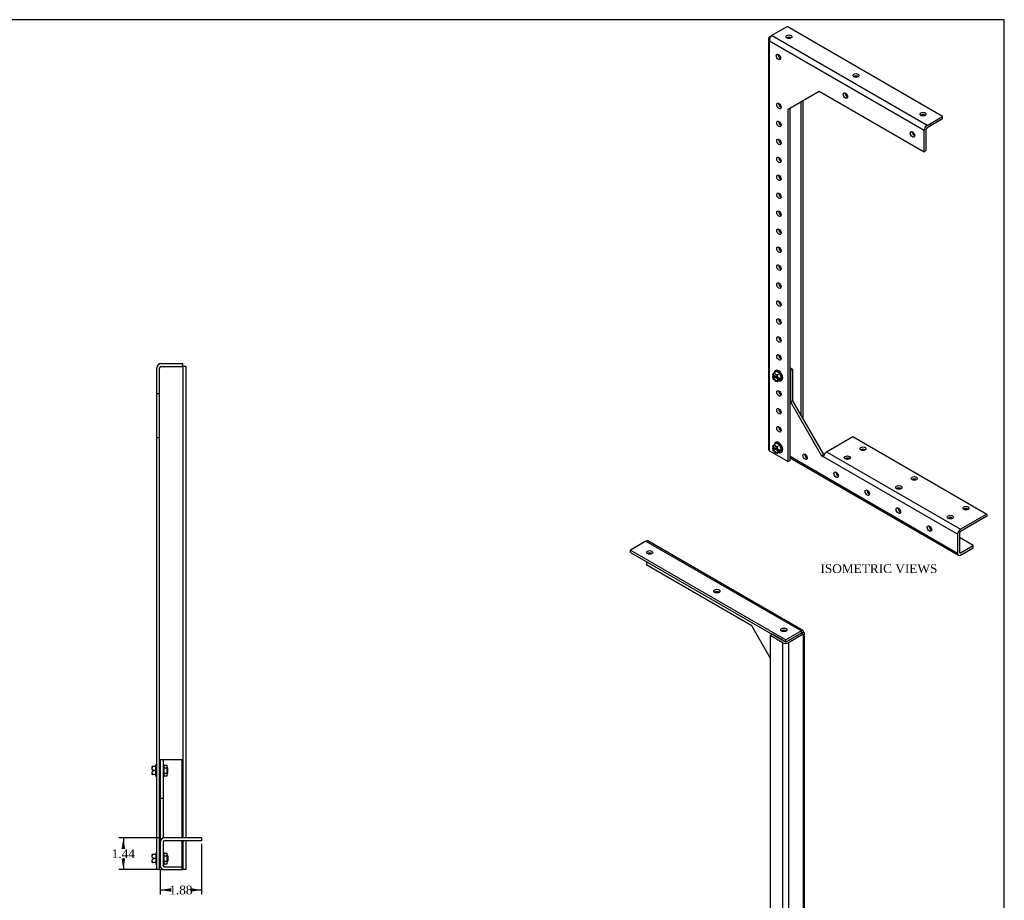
# Model space of a CAD drawing. Header units: inches. Extents: x 0.2 to 89.8, y -0.5 to 59.8.
# Tile 4 of 4: x 45 to 89.8, y 19.7 to 59.8. Entities that reach past the tile are written whole.
import ezdxf
from ezdxf.enums import TextEntityAlignment as Align

# ---------------------------------------------------------------- set-up
doc = ezdxf.new("R2010")
doc.units = ezdxf.units.IN
doc.header["$MEASUREMENT"] = 0
for name, color, linetype in [('COM55554-4', 7, 'Continuous'), ('COM55555-4', 7, 'Continuous'), ('Default', 7, 'Continuous'), ('NTS16535', 7, 'Continuous'), ('SCC17994', 7, 'Continuous')]:
    doc.layers.add(name, color=color, linetype=linetype)
doc.styles.add('SEACAD_Times_New_Roman', font='times.ttf')
doc.dimstyles.new('HAMMOND_(STH_-_66x44)', dxfattribs={"dimtxt": 0.4, "dimasz": 0.5, "dimexe": 0.2, "dimexo": 0.2, "dimgap": 0.1, "dimtad": 0, "dimtih": 1, "dimtoh": 1, "dimzin": 0, "dimdsep": 46, "dimtxsty": 'SEACAD_Times_New_Roman', "dimblk1": '_SE_FILLED', "dimblk2": '_SE_FILLED', "dimsah": 1, "dimcen": 0.2, "dimadec": 0, "dimazin": 0, "dimtfac": 0.8, "dimtofl": 0, "dimtmove": 1, "dimatfit": 3, "dimfxl": 1, "dimtolj": 1, "dimtzin": 0, "dimarcsym": 0})

# ---------------------------------------------------------------- blocks, each defined once
blk = doc.blocks.new('SE4')
at = {"layer": 'COM55554-4', "color": 7, "linetype": 'Continuous'}
for p, q in [((51.424, 26.146), (51.424, 24.396)), ((51.424, 26.146), (51.549, 26.146)), ((51.549, 26.146), (51.549, 24.396)), ((51.549, 26.146), (51.609, 26.146)), ((51.609, 26.146), (52.424, 26.146)), ((52.424, 22.581), (52.424, 26.146)), ((51.424, 24.396), (51.424, 22.396)), ((51.424, 24.396), (51.549, 24.396)), ((51.549, 24.396), (51.549, 22.571)), ((51.424, 22.396), (51.424, 21.331)), ((51.549, 22.396), (51.549, 21.331)), ((53.299, 22.581), (51.609, 22.581)), ((53.299, 22.456), (51.609, 22.456)), ((52.424, 21.271), (52.424, 22.456)), ((53.299, 22.581), (53.299, 22.456)), ((51.609, 21.271), (52.424, 21.271)), ((51.609, 21.271), (52.424, 21.271)), ((51.609, 21.146), (52.424, 21.146)), ((52.424, 21.146), (52.424, 21.271))]:
    blk.add_line(p, q, dxfattribs=at)
for centre, radius, start, end in [((51.609, 22.396), 0.185, 90, 180), ((51.609, 22.396), 0.06, 90, 180), ((51.609, 21.331), 0.185, 180, 270), ((51.609, 21.331), 0.06, 180, 270)]:
    blk.add_arc(centre, radius, start, end, dxfattribs=at)
blk.add_open_spline([(51.609, 21.271), (51.601, 21.276), (51.593, 21.281), (51.579, 21.291), (51.572, 21.296), (51.561, 21.306), (51.557, 21.311), (51.551, 21.321), (51.549, 21.326), (51.549, 21.331)], degree=3, knots=[0, 0, 0, 0, 0.25, 0.25, 0.5, 0.5, 0.75, 0.75, 1, 1, 1, 1], dxfattribs=at)
blk.add_open_spline([(51.609, 21.271), (51.602, 21.272), (51.594, 21.274), (51.586, 21.276)], degree=3, dxfattribs=at)
at = {"layer": 'COM55555-4', "color": 7, "linetype": 'Continuous'}
for p, q in [((51.268, 42.771), (51.268, 43.961)), ((51.393, 42.771), (51.393, 43.961)), ((51.453, 44.146), (52.455, 44.146)), ((51.453, 44.021), (52.455, 44.021)), ((51.453, 44.021), (52.395, 44.021)), ((52.455, 44.021), (52.395, 44.021)), ((52.455, 44.021), (52.455, 44.146)), ((52.455, 44.021), (52.455, 22.581)), ((52.58, 44.021), (52.455, 44.021)), ((52.58, 44.021), (52.58, 22.581)), ((51.268, 40.771), (51.268, 42.771)), ((51.393, 42.771), (51.268, 42.771)), ((51.393, 40.771), (51.393, 42.771)), ((51.268, 21.146), (51.268, 40.771)), ((51.393, 40.771), (51.268, 40.771)), ((51.393, 21.146), (51.393, 40.771)), ((52.455, 22.456), (52.455, 21.146)), ((52.58, 22.456), (52.58, 21.146)), ((51.393, 21.146), (51.268, 21.146)), ((51.393, 21.146), (51.453, 21.146)), ((51.453, 21.146), (51.609, 21.146)), ((52.424, 21.146), (52.455, 21.146)), ((52.58, 21.146), (52.455, 21.146))]:
    blk.add_line(p, q, dxfattribs=at)
for radius in [0.185, 0.06]:
    blk.add_arc((51.453, 43.961), radius, 90, 180, dxfattribs=at)
blk.add_open_spline([(51.453, 44.021), (51.445, 44.016), (51.437, 44.011), (51.423, 44.001), (51.416, 43.996), (51.405, 43.986), (51.4, 43.981), (51.394, 43.971), (51.393, 43.966), (51.393, 43.961)], degree=3, knots=[0, 0, 0, 0, 0.25, 0.25, 0.5, 0.5, 0.75, 0.75, 1, 1, 1, 1], dxfattribs=at)
blk.add_open_spline([(51.453, 44.021), (51.445, 44.019), (51.438, 44.018), (51.43, 44.016)], degree=3, dxfattribs=at)
at = {"layer": 'NTS16535', "color": 7, "linetype": 'Continuous'}
for p, q in [((51.549, 25.926), (51.579, 25.926)), ((51.549, 25.786), (51.579, 25.786)), ((51.579, 25.926), (51.579, 25.786)), ((51.579, 25.892), (51.734, 25.892)), ((51.579, 25.786), (51.579, 25.505)), ((51.579, 25.769), (51.734, 25.769)), ((51.734, 25.769), (51.734, 25.892)), ((51.734, 25.523), (51.734, 25.769)), ((51.549, 25.505), (51.579, 25.505)), ((51.549, 25.365), (51.579, 25.365)), ((51.579, 25.523), (51.734, 25.523)), ((51.579, 25.505), (51.579, 25.365)), ((51.579, 25.4), (51.734, 25.4)), ((51.734, 25.4), (51.734, 25.523)), ((51.549, 21.926), (51.579, 21.926)), ((51.549, 21.786), (51.579, 21.786)), ((51.549, 21.505), (51.579, 21.505)), ((51.579, 21.926), (51.579, 21.786)), ((51.579, 21.892), (51.734, 21.892)), ((51.579, 21.786), (51.579, 21.505)), ((51.579, 21.769), (51.734, 21.769)), ((51.579, 21.523), (51.734, 21.523)), ((51.579, 21.505), (51.579, 21.365)), ((51.734, 21.769), (51.734, 21.892)), ((51.734, 21.523), (51.734, 21.769)), ((51.734, 21.4), (51.734, 21.523)), ((51.549, 21.365), (51.579, 21.365)), ((51.579, 21.4), (51.734, 21.4))]:
    blk.add_line(p, q, dxfattribs=at)
at = {"layer": 'SCC17994', "color": 7, "linetype": 'Continuous'}
for p, q in [((51.047, 25.772), (51.047, 25.832)), ((51.047, 25.832), (51.072, 25.832)), ((51.047, 25.706), (51.047, 25.772)), ((51.047, 25.686), (51.047, 25.706)), ((51.047, 25.585), (51.047, 25.606)), ((51.048, 25.606), (51.047, 25.606)), ((51.047, 25.52), (51.047, 25.585)), ((51.048, 25.686), (51.097, 25.686)), ((51.097, 25.606), (51.048, 25.606)), ((51.224, 25.832), (51.072, 25.832)), ((51.097, 25.686), (51.122, 25.646)), ((51.122, 25.646), (51.097, 25.606)), ((51.224, 25.646), (51.122, 25.646)), ((51.224, 25.386), (51.224, 25.906)), ((51.268, 25.906), (51.224, 25.906)), ((51.424, 25.769), (51.393, 25.769)), ((51.768, 25.769), (51.734, 25.769)), ((51.768, 25.523), (51.768, 25.769)), ((51.047, 25.46), (51.047, 25.52)), ((51.072, 25.46), (51.047, 25.46)), ((51.224, 25.46), (51.072, 25.46)), ((51.224, 25.386), (51.268, 25.386)), ((51.393, 25.523), (51.424, 25.523)), ((51.734, 25.523), (51.768, 25.523)), ((51.047, 21.772), (51.047, 21.832)), ((51.047, 21.832), (51.072, 21.832)), ((51.047, 21.706), (51.047, 21.772)), ((51.047, 21.686), (51.047, 21.706)), ((51.047, 21.585), (51.047, 21.606)), ((51.048, 21.606), (51.047, 21.606)), ((51.047, 21.52), (51.047, 21.585)), ((51.047, 21.46), (51.047, 21.52)), ((51.048, 21.686), (51.097, 21.686)), ((51.097, 21.606), (51.048, 21.606)), ((51.224, 21.832), (51.072, 21.832)), ((51.097, 21.686), (51.122, 21.646)), ((51.122, 21.646), (51.097, 21.606)), ((51.224, 21.646), (51.122, 21.646)), ((51.224, 21.906), (51.224, 21.386)), ((51.268, 21.906), (51.224, 21.906)), ((51.424, 21.769), (51.393, 21.769)), ((51.393, 21.523), (51.424, 21.523)), ((51.768, 21.769), (51.734, 21.769)), ((51.734, 21.523), (51.768, 21.523)), ((51.768, 21.769), (51.768, 21.523)), ((51.072, 21.46), (51.047, 21.46)), ((51.224, 21.46), (51.072, 21.46)), ((51.224, 21.386), (51.268, 21.386))]:
    blk.add_line(p, q, dxfattribs=at)
for centre, start, end in [((51.272, 25.704), 179.4847, 184.6736), ((51.272, 25.587), 175.3299, 180.5119), ((51.272, 21.704), 179.4847, 184.6736), ((51.272, 21.587), 175.3299, 180.5119)]:
    blk.add_arc(centre, 0.225, start, end, dxfattribs=at)
for points, knots in [([(51.072, 25.832), (51.069, 25.832), (51.066, 25.831), (51.061, 25.827), (51.058, 25.825), (51.053, 25.817), (51.052, 25.812), (51.048, 25.795), (51.047, 25.783), (51.047, 25.772)], [0, 0, 0, 0, 0.125, 0.125, 0.25, 0.25, 0.5, 0.5, 1, 1, 1, 1]), ([(51.047, 25.52), (51.047, 25.514), (51.047, 25.508), (51.048, 25.497), (51.049, 25.491), (51.052, 25.48), (51.054, 25.474), (51.059, 25.467), (51.061, 25.464), (51.066, 25.461), (51.069, 25.46), (51.072, 25.46)], [0, 0, 0, 0, 0.25, 0.25, 0.5, 0.5, 0.75, 0.75, 0.875, 0.875, 1, 1, 1, 1]), ([(51.072, 21.832), (51.069, 21.832), (51.066, 21.831), (51.061, 21.827), (51.058, 21.825), (51.053, 21.817), (51.052, 21.812), (51.048, 21.795), (51.047, 21.783), (51.047, 21.772)], [0, 0, 0, 0, 0.125, 0.125, 0.25, 0.25, 0.5, 0.5, 1, 1, 1, 1]), ([(51.047, 21.52), (51.047, 21.514), (51.047, 21.508), (51.048, 21.497), (51.049, 21.491), (51.052, 21.48), (51.054, 21.474), (51.059, 21.467), (51.061, 21.464), (51.066, 21.461), (51.069, 21.46), (51.072, 21.46)], [0, 0, 0, 0, 0.25, 0.25, 0.5, 0.5, 0.75, 0.75, 0.875, 0.875, 1, 1, 1, 1])]:
    blk.add_open_spline(points, degree=3, knots=knots, dxfattribs=at)
blk = doc.blocks.new('SE5')
at = {"layer": 'COM55554-4', "color": 7, "linetype": 'Continuous'}
for p, q in [((79.571, 44.457), (79.622, 44.486)), ((80.072, 43.955), (80.183, 43.891)), ((80.072, 43.853), (80.094, 43.84)), ((80.094, 43.84), (80.183, 43.891)), ((80.094, 43.84), (80.094, 42.411)), ((80.183, 43.891), (80.183, 42.462)), ((80.094, 42.411), (80.183, 42.462)), ((80.094, 42.411), (81.508, 39.961)), ((80.183, 42.462), (81.597, 40.012)), ((81.728, 40.137), (82.923, 40.827)), ((82.923, 40.827), (89.021, 37.306)), ((87.696, 35.52), (80.072, 39.921)), ((81.508, 39.961), (81.597, 40.012)), ((81.508, 39.961), (81.597, 39.91)), ((81.597, 40.012), (81.616, 40.001)), ((87.696, 36.389), (81.597, 39.91)), ((81.728, 40.137), (87.826, 36.616)), ((80.072, 39.859), (87.734, 35.435)), ((89.021, 37.306), (87.826, 36.616)), ((89.021, 37.204), (87.826, 36.514)), ((89.021, 37.306), (89.021, 37.204)), ((87.696, 36.389), (87.696, 35.52)), ((87.784, 36.44), (87.784, 35.571)), ((88.403, 35.879), (87.784, 36.236)), ((87.826, 35.546), (88.403, 35.879)), ((88.403, 35.777), (88.403, 35.879)), ((87.826, 35.546), (87.784, 35.571)), ((87.826, 35.444), (88.403, 35.777))]:
    blk.add_line(p, q, dxfattribs=at)
for centre, major_axis in [((83.386, 40.278), (-0.141, 0)), ((80.755, 39.91), (-0.07, 0.122)), ((82.679, 39.87), (-0.141, 0)), ((82.169, 39.094), (-0.07, 0.122)), ((85.728, 38.926), (-0.141, 0)), ((85.021, 38.517), (-0.141, 0)), ((83.584, 38.277), (-0.07, 0.122)), ((88.07, 37.573), (-0.14, 0)), ((84.998, 37.461), (-0.07, 0.122)), ((87.363, 37.165), (-0.14, 0)), ((86.412, 36.644), (-0.07, 0.122))]:
    blk.add_ellipse(centre, major_axis=major_axis, ratio=0.57735, dxfattribs=at)
for centre, major_axis, start_param, end_param in [((80.844, 39.961), (0.07, -0.122), 3.821986, 5.602792), ((81.728, 39.986), (-0.092, -0.16), 3.926991, 5.497787), ((83.386, 40.176), (0.141, 0), 0.680393, 2.4612), ((82.679, 39.768), (0.141, 0), 0.680393, 2.4612), ((82.258, 39.145), (0.07, -0.122), 3.821986, 5.602792), ((85.728, 38.823), (0.141, 0), 0.680393, 2.4612), ((83.672, 38.328), (0.07, -0.122), 3.821986, 5.602792), ((85.021, 38.415), (0.141, 0), 0.680393, 2.4612), ((85.086, 37.512), (0.07, -0.122), 3.821986, 5.602792), ((88.07, 37.471), (0.14, 0), 0.680393, 2.4612), ((86.501, 36.695), (0.07, -0.122), 3.821986, 5.602792), ((87.363, 37.063), (0.14, 0), 0.680393, 2.4612), ((87.826, 36.465), (0.093, 0.16), 0.785398, 2.356194), ((87.826, 36.465), (0.03, 0.052), 0.785398, 2.356194), ((87.826, 35.595), (0.093, 0.16), 2.356194, 3.926991), ((87.826, 35.595), (0.03, 0.052), 2.356194, 3.926991)]:
    blk.add_ellipse(centre, major_axis=major_axis, ratio=0.57735, start_param=start_param, end_param=end_param, dxfattribs=at)
at = {"layer": 'COM55555-4', "color": 7, "linetype": 'Continuous'}
for p, q in [((79.231, 59.059), (79.94, 59.468)), ((87.011, 55.386), (79.94, 59.468)), ((79.088, 58.908), (79.088, 40.255)), ((79.142, 59.008), (79.231, 59.059)), ((79.178, 58.987), (79.142, 59.008)), ((86.171, 54.75), (79.142, 58.808)), ((79.142, 40.179), (79.142, 58.808)), ((86.302, 54.976), (79.231, 59.059)), ((79.982, 58.931), (79.982, 58.983)), ((79.984, 55.717), (81.398, 56.534)), ((81.398, 56.534), (86.171, 53.778)), ((80.558, 56.049), (80.558, 41.811)), ((80.647, 56.1), (80.647, 41.658)), ((79.984, 39.694), (79.984, 55.717)), ((80.072, 39.745), (80.072, 55.768)), ((86.302, 54.976), (87.011, 55.386)), ((86.302, 54.874), (87.011, 55.284)), ((87.011, 55.284), (87.011, 55.386)), ((86.171, 53.778), (86.171, 54.75)), ((86.259, 53.829), (86.259, 54.801)), ((86.259, 53.829), (86.171, 53.778)), ((79.142, 40.179), (79.984, 39.694)), ((80.072, 39.745), (79.984, 39.694))]:
    blk.add_line(p, q, dxfattribs=at)
blk.add_arc((79.44, 58.844), 0.3, 134.2375, 186.9355, dxfattribs=at)
for centre, major_axis in [((80.027, 59.008), (-0.141, 0)), ((79.542, 58.091), (-0.07, 0.122)), ((83.076, 57.248), (-0.141, 0)), ((82.591, 56.331), (-0.07, 0.122)), ((79.563, 55.858), (-0.07, 0.122)), ((86.126, 55.487), (-0.14, 0)), ((79.563, 55.042), (-0.07, 0.122)), ((85.64, 54.57), (-0.07, 0.122)), ((79.563, 54.225), (-0.07, 0.122)), ((79.563, 53.409), (-0.07, 0.122)), ((79.563, 52.592), (-0.07, 0.122)), ((79.563, 51.776), (-0.07, 0.122)), ((79.563, 50.959), (-0.07, 0.122)), ((79.563, 50.143), (-0.07, 0.122)), ((79.563, 49.326), (-0.07, 0.122)), ((79.563, 48.51), (-0.07, 0.122)), ((79.563, 47.693), (-0.07, 0.122)), ((79.563, 46.877), (-0.07, 0.122)), ((79.563, 46.06), (-0.07, 0.122)), ((79.563, 45.244), (-0.07, 0.122)), ((79.563, 44.427), (-0.07, 0.122)), ((79.563, 42.794), (-0.07, 0.122)), ((79.563, 41.978), (-0.07, 0.122)), ((79.563, 41.161), (-0.07, 0.122))]:
    blk.add_ellipse(centre, major_axis=major_axis, ratio=0.57735, dxfattribs=at)
for centre, major_axis, start_param, end_param in [((80.027, 58.906), (-0.141, 0), 3.821986, 5.602792), ((79.63, 58.142), (-0.07, 0.122), 0.680393, 2.4612), ((83.076, 57.146), (-0.14, 0), 3.821986, 5.602792), ((82.679, 56.382), (-0.07, 0.122), 0.680393, 2.4612), ((79.651, 55.909), (-0.07, 0.122), 0.680393, 2.4612), ((79.651, 55.093), (-0.07, 0.122), 0.680393, 2.4612), ((86.126, 55.385), (-0.14, 0), 3.821986, 5.602792), ((85.729, 54.621), (-0.07, 0.122), 0.680393, 2.4612), ((86.302, 54.825), (0.092, 0.16), 0.785398, 2.356194), ((86.302, 54.825), (0.03, 0.052), 0.785398, 2.356194), ((79.651, 54.276), (-0.07, 0.122), 0.680393, 2.4612), ((79.651, 53.46), (-0.07, 0.122), 0.680393, 2.4612), ((79.651, 52.643), (-0.07, 0.122), 0.680393, 2.4612), ((79.651, 51.827), (-0.07, 0.122), 0.680393, 2.4612), ((79.651, 51.01), (-0.07, 0.122), 0.680393, 2.4612), ((79.651, 50.194), (-0.07, 0.122), 0.680393, 2.4612), ((79.651, 49.377), (-0.07, 0.122), 0.680393, 2.4612), ((79.651, 48.561), (-0.07, 0.122), 0.680393, 2.4612), ((79.651, 47.744), (-0.07, 0.122), 0.680393, 2.4612), ((79.651, 46.928), (-0.07, 0.122), 0.680393, 2.4612), ((79.651, 46.111), (-0.07, 0.122), 0.680393, 2.4612), ((79.651, 45.295), (-0.07, 0.122), 0.680393, 2.4612), ((79.651, 44.478), (-0.07, 0.122), 0.680393, 2.4612), ((79.651, 42.845), (-0.07, 0.122), 0.680393, 2.4612), ((79.651, 42.029), (-0.07, 0.122), 0.680393, 2.4612), ((79.651, 41.212), (-0.07, 0.122), 0.680393, 2.4612), ((79.273, 40.255), (0.185, 0), 3.141593, 3.926991)]:
    blk.add_ellipse(centre, major_axis=major_axis, ratio=0.57735, start_param=start_param, end_param=end_param, dxfattribs=at)
blk.add_open_spline([(79.142, 59.008), (79.125, 58.994), (79.111, 58.978), (79.093, 58.944), (79.088, 58.926), (79.088, 58.89), (79.093, 58.872), (79.111, 58.838), (79.125, 58.822), (79.142, 58.808)], degree=3, knots=[0, 0, 0, 0, 0.25, 0.25, 0.5, 0.5, 0.75, 0.75, 1, 1, 1, 1], dxfattribs=at)
at = {"layer": 'SCC17994', "color": 7, "linetype": 'Continuous'}
for p, q in [((79.303, 43.589), (79.268, 43.569)), ((79.268, 43.569), (79.272, 43.566)), ((79.272, 43.631), (79.283, 43.625)), ((79.272, 43.566), (79.283, 43.56)), ((79.303, 43.684), (79.276, 43.646)), ((79.276, 43.547), (79.303, 43.478)), ((79.301, 43.635), (79.283, 43.625)), ((79.283, 43.56), (79.301, 43.57)), ((79.301, 43.635), (79.518, 43.509)), ((79.542, 43.431), (79.301, 43.57)), ((79.304, 43.633), (79.303, 43.589)), ((79.575, 43.432), (79.303, 43.589)), ((79.453, 43.791), (79.345, 43.729)), ((79.43, 43.659), (79.377, 43.69)), ((79.429, 43.838), (79.399, 43.82)), ((79.605, 43.703), (79.453, 43.791)), ((79.605, 43.703), (79.497, 43.641)), ((79.531, 43.498), (79.504, 43.567)), ((79.535, 43.48), (79.524, 43.486)), ((79.54, 43.477), (79.575, 43.497)), ((79.609, 43.466), (79.564, 43.491)), ((79.575, 43.497), (79.609, 43.466)), ((79.609, 43.466), (79.575, 43.432)), ((79.681, 43.507), (79.605, 43.703)), ((79.605, 43.399), (79.681, 43.507)), ((79.681, 43.507), (79.609, 43.466)), ((79.377, 43.386), (79.43, 43.355)), ((79.605, 43.399), (79.497, 43.337)), ((79.504, 43.362), (79.531, 43.4)), ((79.524, 43.421), (79.542, 43.431)), ((79.535, 43.414), (79.524, 43.421)), ((79.575, 43.432), (79.54, 43.412)), ((79.659, 43.37), (79.689, 43.388)), ((79.303, 40.323), (79.268, 40.303)), ((79.272, 40.365), (79.283, 40.359)), ((79.303, 40.418), (79.276, 40.38)), ((79.301, 40.369), (79.283, 40.359)), ((79.301, 40.369), (79.518, 40.243)), ((79.304, 40.367), (79.303, 40.323)), ((79.575, 40.166), (79.303, 40.323)), ((79.453, 40.525), (79.345, 40.463)), ((79.43, 40.393), (79.377, 40.424)), ((79.429, 40.572), (79.399, 40.554)), ((79.605, 40.437), (79.453, 40.525)), ((79.605, 40.437), (79.497, 40.375)), ((79.681, 40.241), (79.605, 40.437)), ((79.268, 40.303), (79.272, 40.3)), ((79.272, 40.3), (79.283, 40.294)), ((79.276, 40.281), (79.303, 40.212)), ((79.283, 40.294), (79.301, 40.304)), ((79.542, 40.165), (79.301, 40.304)), ((79.377, 40.12), (79.43, 40.089)), ((79.605, 40.133), (79.497, 40.071)), ((79.531, 40.232), (79.504, 40.301)), ((79.504, 40.096), (79.531, 40.134)), ((79.535, 40.214), (79.524, 40.22)), ((79.524, 40.155), (79.542, 40.165)), ((79.535, 40.148), (79.524, 40.155)), ((79.54, 40.211), (79.575, 40.231)), ((79.575, 40.166), (79.54, 40.146)), ((79.609, 40.2), (79.564, 40.225)), ((79.575, 40.231), (79.609, 40.2)), ((79.609, 40.2), (79.575, 40.166)), ((79.605, 40.133), (79.681, 40.241)), ((79.681, 40.241), (79.609, 40.2)), ((79.659, 40.104), (79.689, 40.122))]:
    blk.add_line(p, q, dxfattribs=at)
for centre, radius, start, end in [((79.514, 43.476), 0.292, 144.579, 147.3064), ((79.282, 43.649), 0.0203, 226.9818, 240.4276), ((79.61, 43.679), 0.359, 197.8844, 201.566), ((79.439, 43.598), 0.161, 125.8219, 148.0231), ((79.858, 43.623), 0.35, 200.8265, 204.5711), ((79.549, 43.505), 0.029, 240.2879, 250.8896), ((79.468, 43.529), 0.171, 211.1839, 225.2831), ((79.834, 43.188), 0.369, 142.7639, 145.0877), ((79.549, 43.439), 0.029, 240.286, 250.8916), ((79.514, 40.21), 0.292, 144.579, 147.3064), ((79.282, 40.383), 0.0203, 226.9818, 240.4276), ((79.439, 40.332), 0.161, 125.8219, 148.0231), ((79.61, 40.413), 0.359, 197.8844, 201.566), ((79.468, 40.263), 0.171, 211.1839, 225.2831), ((79.858, 40.357), 0.35, 200.8265, 204.5711), ((79.834, 39.922), 0.369, 142.7639, 145.0877), ((79.549, 40.239), 0.029, 240.2879, 250.8896), ((79.549, 40.173), 0.029, 240.286, 250.8916)]:
    blk.add_arc(centre, radius, start, end, dxfattribs=at)
for centre, major_axis, start_param, end_param in [((79.403, 43.523), (-0.095, 0.165), 0.462254, 0.573285), ((79.403, 43.523), (-0.095, 0.165), 0.997511, 1.108542), ((79.403, 43.523), (0.088, -0.152), 1.016008, 3.696381), ((79.403, 43.523), (-0.088, 0.152), 1.016008, 3.696381), ((79.421, 43.533), (0.088, -0.152), 3.24278, 3.696381), ((79.421, 43.533), (-0.088, 0.152), 1.016008, 3.040405), ((79.403, 43.523), (0.095, -0.165), 2.556649, 3.202937), ((79.403, 43.523), (-0.095, 0.165), 1.509452, 2.15574), ((79.529, 43.595), (-0.13, 0.225), 0, 0.645588), ((79.529, 43.595), (-0.13, 0.225), 2.496005, 6.283185), ((79.559, 43.613), (-0.13, 0.225), 3.141593, 6.283185), ((79.403, 43.523), (0.095, -0.165), 1.509452, 2.15574), ((79.403, 43.523), (0.095, -0.165), 0.997511, 1.108542), ((79.403, 43.523), (-0.095, 0.165), 2.556649, 3.202937), ((79.403, 43.523), (0.095, -0.165), 0.462254, 0.573285), ((79.403, 40.257), (-0.095, 0.165), 0.462254, 0.573285), ((79.403, 40.257), (0.087, -0.152), 1.016008, 3.696381), ((79.421, 40.267), (0.088, -0.152), 3.24278, 3.696381), ((79.403, 40.257), (0.095, -0.165), 2.556649, 3.202937), ((79.529, 40.329), (-0.13, 0.225), 0, 0.659749), ((79.529, 40.329), (-0.13, 0.225), 2.496005, 6.283185), ((79.559, 40.347), (-0.13, 0.225), 3.141593, 6.283185), ((79.403, 40.257), (0.095, -0.165), 1.509452, 2.15574), ((79.403, 40.257), (-0.095, 0.165), 0.997511, 1.108542), ((79.403, 40.257), (-0.087, 0.152), 1.016008, 3.696381), ((79.421, 40.267), (-0.087, 0.152), 1.016008, 3.040405), ((79.403, 40.257), (-0.095, 0.165), 1.509452, 2.15574), ((79.403, 40.257), (-0.095, 0.165), 2.556649, 3.202937), ((79.403, 40.257), (0.095, -0.165), 0.997511, 1.108542), ((79.403, 40.257), (0.095, -0.165), 0.462254, 0.573285)]:
    blk.add_ellipse(centre, major_axis=major_axis, ratio=0.57735, start_param=start_param, end_param=end_param, dxfattribs=at)
for points, knots in [([(79.321, 43.44), (79.32, 43.441), (79.32, 43.442), (79.312, 43.454), (79.308, 43.466), (79.303, 43.478)], [0.4455667, 0.4455667, 0.4455667, 0.4455667, 0.5, 0.5, 1, 1, 1, 1]), ([(79.345, 43.729), (79.343, 43.727), (79.341, 43.726), (79.341, 43.722), (79.341, 43.72), (79.343, 43.716), (79.344, 43.714), (79.347, 43.711), (79.349, 43.709), (79.354, 43.704), (79.359, 43.701), (79.367, 43.696), (79.372, 43.693), (79.377, 43.69)], [0, 0, 0, 0, 0.125, 0.125, 0.25, 0.25, 0.375, 0.375, 0.5, 0.5, 0.75, 0.75, 1, 1, 1, 1]), ([(79.43, 43.659), (79.435, 43.657), (79.44, 43.654), (79.45, 43.649), (79.455, 43.646), (79.466, 43.642), (79.472, 43.64), (79.481, 43.639), (79.485, 43.639), (79.491, 43.639), (79.495, 43.64), (79.497, 43.641)], [0, 0, 0, 0, 0.25, 0.25, 0.5, 0.5, 0.75, 0.75, 0.875, 0.875, 1, 1, 1, 1]), ([(79.497, 43.641), (79.495, 43.64), (79.493, 43.637), (79.491, 43.631), (79.49, 43.628), (79.49, 43.618), (79.491, 43.611), (79.495, 43.592), (79.499, 43.579), (79.504, 43.567)], [0, 0, 0, 0, 0.125, 0.125, 0.25, 0.25, 0.5, 0.5, 1, 1, 1, 1]), ([(79.377, 43.386), (79.372, 43.389), (79.367, 43.392), (79.359, 43.397), (79.354, 43.4), (79.349, 43.405), (79.348, 43.406), (79.347, 43.407)], [0, 0, 0, 0, 0.25, 0.25, 0.5, 0.5, 0.5870951, 0.5870951, 0.5870951, 0.5870951]), ([(79.497, 43.337), (79.495, 43.336), (79.491, 43.335), (79.485, 43.335), (79.481, 43.335), (79.475, 43.336), (79.472, 43.337), (79.466, 43.338), (79.463, 43.339), (79.455, 43.342), (79.45, 43.345), (79.44, 43.35), (79.435, 43.353), (79.43, 43.355)], [0, 0, 0, 0, 0.125, 0.125, 0.25, 0.25, 0.375, 0.375, 0.5, 0.5, 0.75, 0.75, 1, 1, 1, 1]), ([(79.504, 43.362), (79.502, 43.358), (79.499, 43.355), (79.495, 43.349), (79.493, 43.346), (79.491, 43.34), (79.49, 43.338), (79.49, 43.336), (79.491, 43.335), (79.493, 43.335), (79.495, 43.336), (79.497, 43.337)], [0, 0, 0, 0, 0.25, 0.25, 0.5, 0.5, 0.75, 0.75, 0.875, 0.875, 1, 1, 1, 1]), ([(79.345, 40.463), (79.343, 40.461), (79.341, 40.46), (79.341, 40.456), (79.341, 40.454), (79.343, 40.45), (79.344, 40.448), (79.347, 40.445), (79.349, 40.443), (79.354, 40.438), (79.359, 40.435), (79.367, 40.43), (79.372, 40.427), (79.377, 40.424)], [0, 0, 0, 0, 0.125, 0.125, 0.25, 0.25, 0.375, 0.375, 0.5, 0.5, 0.75, 0.75, 1, 1, 1, 1]), ([(79.43, 40.393), (79.435, 40.391), (79.44, 40.388), (79.45, 40.383), (79.455, 40.38), (79.466, 40.376), (79.472, 40.374), (79.481, 40.373), (79.485, 40.373), (79.491, 40.373), (79.495, 40.374), (79.497, 40.375)], [0, 0, 0, 0, 0.25, 0.25, 0.5, 0.5, 0.75, 0.75, 0.875, 0.875, 1, 1, 1, 1]), ([(79.497, 40.375), (79.495, 40.374), (79.493, 40.371), (79.491, 40.365), (79.49, 40.362), (79.49, 40.352), (79.491, 40.345), (79.495, 40.326), (79.499, 40.313), (79.504, 40.301)], [0, 0, 0, 0, 0.125, 0.125, 0.25, 0.25, 0.5, 0.5, 1, 1, 1, 1]), ([(79.321, 40.174), (79.32, 40.175), (79.32, 40.176), (79.312, 40.188), (79.308, 40.2), (79.303, 40.212)], [0.4455667, 0.4455667, 0.4455667, 0.4455667, 0.5, 0.5, 1, 1, 1, 1]), ([(79.377, 40.12), (79.372, 40.123), (79.367, 40.126), (79.359, 40.131), (79.354, 40.134), (79.349, 40.139), (79.348, 40.14), (79.347, 40.141)], [0, 0, 0, 0, 0.25, 0.25, 0.5, 0.5, 0.5870951, 0.5870951, 0.5870951, 0.5870951]), ([(79.497, 40.071), (79.495, 40.07), (79.491, 40.069), (79.485, 40.069), (79.481, 40.069), (79.475, 40.07), (79.472, 40.071), (79.466, 40.072), (79.463, 40.073), (79.455, 40.076), (79.45, 40.079), (79.44, 40.084), (79.435, 40.087), (79.43, 40.089)], [0, 0, 0, 0, 0.125, 0.125, 0.25, 0.25, 0.375, 0.375, 0.5, 0.5, 0.75, 0.75, 1, 1, 1, 1]), ([(79.504, 40.096), (79.502, 40.093), (79.499, 40.089), (79.495, 40.083), (79.493, 40.08), (79.491, 40.074), (79.49, 40.072), (79.49, 40.07), (79.491, 40.069), (79.493, 40.069), (79.495, 40.07), (79.497, 40.071)], [0, 0, 0, 0, 0.25, 0.25, 0.5, 0.5, 0.75, 0.75, 0.875, 0.875, 1, 1, 1, 1])]:
    blk.add_open_spline(points, degree=3, knots=knots, dxfattribs=at)
blk = doc.blocks.new('SE6')
at = {"layer": 'COM55554-4', "color": 7, "linetype": 'Continuous'}
for p, q in [((70.795, 18.531), (71.99, 19.221)), ((78.089, 15.7), (71.99, 19.221)), ((78.181, 15.709), (72.082, 19.23)), ((76.894, 15.01), (70.795, 18.531)), ((70.795, 18.531), (70.795, 18.429)), ((76.894, 14.908), (70.795, 18.429)), ((71.633, 17.945), (71.414, 17.819)), ((71.414, 17.717), (71.414, 17.819)), ((71.414, 17.819), (79.17, 13.341)), ((71.414, 17.717), (79.17, 13.239)), ((78.089, 15.7), (76.894, 15.01)), ((79.17, 16.071), (78.219, 15.522)), ((78.089, 15.598), (76.894, 14.908)), ((78.089, 15.598), (78.131, 15.573)), ((78.131, 15.573), (78.219, 15.624)), ((78.219, 15.522), (78.131, 15.573)), ((78.308, 15.573), (78.219, 15.624)), ((76.894, 15.01), (76.894, 14.908)), ((77.251, 15.114), (79.17, 14.006)), ((77.336, 15.163), (79.17, 14.104))]:
    blk.add_line(p, q, dxfattribs=at)
for centre, major_axis, start_param, end_param in [((71.99, 19.07), (-0.093, -0.16), 3.141593, 3.926991), ((72.453, 18.57), (-0.14, 0), 3.821986, 5.602792), ((71.746, 18.162), (-0.14, 0), 3.821986, 5.602792), ((74.795, 17.217), (-0.14, 0), 3.821986, 5.602792), ((74.088, 16.809), (-0.141, 0), 3.821986, 5.602792), ((77.138, 15.865), (-0.14, 0), 3.821986, 5.602792), ((78.089, 15.549), (-0.092, -0.16), 2.356194, 3.926991), ((76.43, 15.457), (-0.141, 0), 3.821986, 5.602792), ((77.558, 15.418), (-0.07, 0.122), 2.461582, 3.821986), ((78.089, 15.549), (-0.03, -0.052), 2.356194, 3.926991), ((79.061, 14.652), (0.07, -0.122), 3.821986, 5.602792)]:
    blk.add_ellipse(centre, major_axis=major_axis, ratio=0.57735, start_param=start_param, end_param=end_param, dxfattribs=at)
for centre, major_axis in [((72.453, 18.672), (0.141, 0)), ((71.746, 18.264), (0.14, 0)), ((74.795, 17.319), (0.14, 0)), ((74.088, 16.911), (0.141, 0)), ((77.138, 15.967), (0.14, 0)), ((76.43, 15.559), (0.141, 0)), ((78.972, 14.601), (-0.07, 0.122))]:
    blk.add_ellipse(centre, major_axis=major_axis, ratio=0.57735, dxfattribs=at)
at = {"layer": 'COM55555-4', "color": 7, "linetype": 'Continuous'}
for p, q in [((73.514, 36.076), (72.806, 35.667)), ((73.514, 36.076), (80.585, 31.994)), ((80.657, 32.015), (73.607, 36.085)), ((72.806, 35.565), (72.806, 35.667)), ((72.806, 35.667), (79.877, 31.584)), ((72.806, 35.565), (79.877, 31.482)), ((73.557, 34.978), (73.557, 35.131)), ((78.33, 32.222), (73.557, 34.978)), ((79.17, 30.768), (78.33, 32.222)), ((79.17, 31.788), (79.258, 31.839)), ((79.834, 31.507), (79.258, 31.839)), ((80.585, 31.994), (79.877, 31.584)), ((80.585, 31.891), (79.877, 31.482)), ((80.586, 31.891), (79.919, 31.507)), ((80.674, 31.84), (80.007, 31.456)), ((80.585, 31.891), (80.585, 31.994)), ((80.585, 31.891), (80.586, 31.891)), ((80.586, 31.891), (80.674, 31.942)), ((80.586, 31.891), (80.586, 31.891)), ((80.586, 31.891), (80.674, 31.84)), ((80.674, 31.84), (80.674, 13.163)), ((80.728, 13.239), (80.728, 31.891)), ((79.746, 31.456), (79.17, 31.788)), ((79.17, 31.788), (79.17, 13.111)), ((79.746, 12.778), (79.746, 31.456)), ((79.877, 31.482), (79.877, 31.584)), ((80.007, 31.456), (80.007, 12.778)), ((79.17, 13.111), (79.746, 12.778)), ((80.674, 13.163), (80.007, 12.778))]:
    blk.add_line(p, q, dxfattribs=at)
for centre, major_axis, start_param, end_param in [((73.514, 35.925), (-0.093, -0.16), 3.141593, 3.926991), ((73.69, 35.463), (0.141, 0), 0.680393, 2.4612), ((76.74, 33.702), (0.141, 0), 0.680393, 2.4612), ((79.789, 31.942), (0.141, 0), 0.680393, 2.4612), ((79.877, 31.531), (-0.185, 0), 0.785398, 2.356194), ((79.877, 31.531), (-0.06, 0), 0.785398, 0.846333), ((79.877, 31.531), (-0.06, 0), -4.013178, -3.926991), ((80.543, 13.239), (-0.185, 0), 2.356194, 3.141593), ((79.877, 12.854), (0.185, 0), 3.926991, 5.497787)]:
    blk.add_ellipse(centre, major_axis=major_axis, ratio=0.57735, start_param=start_param, end_param=end_param, dxfattribs=at)
for centre in [(73.69, 35.565), (76.74, 33.805), (79.789, 32.044)]:
    blk.add_ellipse(centre, major_axis=(0.141, 0), ratio=0.57735, dxfattribs=at)
for points in [[(80.674, 31.942), (80.677, 31.96), (80.678, 31.976), (80.672, 32.001), (80.665, 32.01), (80.648, 32.02), (80.637, 32.021), (80.613, 32.013), (80.599, 32.005), (80.585, 31.994)], [(80.586, 31.891), (80.589, 31.896), (80.592, 31.9), (80.594, 31.905), (80.595, 31.906), (80.594, 31.907), (80.593, 31.906), (80.59, 31.901), (80.588, 31.897), (80.585, 31.891)], [(80.586, 31.891), (80.591, 31.89), (80.596, 31.89), (80.602, 31.89), (80.603, 31.891), (80.603, 31.892), (80.602, 31.892), (80.596, 31.893), (80.591, 31.892), (80.586, 31.891)], [(80.674, 31.84), (80.691, 31.846), (80.705, 31.854), (80.723, 31.872), (80.728, 31.881), (80.728, 31.901), (80.723, 31.911), (80.705, 31.929), (80.691, 31.937), (80.674, 31.942)]]:
    blk.add_open_spline(points, degree=3, knots=[0, 0, 0, 0, 0.25, 0.25, 0.5, 0.5, 0.75, 0.75, 1, 1, 1, 1], dxfattribs=at)
blk = doc.blocks.new('DMBLK8446')
at = {"layer": 'Default', "linetype": 'Continuous', "transparency": 16777216}
for points in [[(49.661, 22.081), (49.827, 22.081), (49.744, 22.581)], [(49.661, 21.646), (49.744, 21.146), (49.827, 21.646)]]:
    blk.add_hatch(color=7, dxfattribs=at).paths.add_polyline_path(points)
at = {"layer": 'Default', "color": 7, "linetype": 'Continuous', "transparency": 16777216}
for p, q in [((51.409, 22.581), (49.544, 22.581)), ((49.744, 22.581), (49.744, 22.203)), ((49.744, 21.663), (49.744, 21.146)), ((51.409, 21.146), (49.544, 21.146))]:
    blk.add_line(p, q, dxfattribs=at)
at = {"layer": 'Default', "color": 7, "linetype": 'Continuous', "transparency": 16777216, "style": 'SEACAD_Times_New_Roman'}
blk.add_text('1.44', height=0.4, dxfattribs=at).set_placement((49.213, 22.063), align=Align.TOP_LEFT)
blk = doc.blocks.new('_SE_FILLED')
at = {"color": 0}
blk.add_line((0, 0), (-1, 0), dxfattribs=at)
blk.add_solid([(0, 0), (-1, -0.1665), (-1, 0.1665), (0, 0)], dxfattribs=at)
blk = doc.blocks.new('DMBLK8447')
at = {"layer": 'Default', "linetype": 'Continuous', "transparency": 16777216}
for points in [[(51.924, 20.133), (51.924, 20.299), (51.424, 20.216)], [(52.799, 20.133), (53.299, 20.216), (52.799, 20.299)]]:
    blk.add_hatch(color=7, dxfattribs=at).paths.add_polyline_path(points)
at = {"layer": 'Default', "color": 7, "linetype": 'Continuous', "transparency": 16777216}
for p, q in [((53.299, 22.318), (53.299, 20.016)), ((51.424, 21.131), (51.424, 20.016)), ((51.424, 20.216), (51.691, 20.216)), ((53.032, 20.216), (53.299, 20.216))]:
    blk.add_line(p, q, dxfattribs=at)
at = {"layer": 'Default', "color": 7, "linetype": 'Continuous', "transparency": 16777216, "style": 'SEACAD_Times_New_Roman'}
blk.add_text('1.88', height=0.4, dxfattribs=at).set_placement((51.831, 20.416), align=Align.TOP_LEFT)
blk = doc.blocks.new('BORDER')
at = {"layer": 'Default', "color": 7, "linetype": 'Continuous'}
for p, q in [((0, 27.86), (-41.86, 27.86)), ((0, 0), (0, 27.86))]:
    blk.add_line(p, q, dxfattribs=at)

msp = doc.modelspace()

# ---------------------------------------------------------------- block references
at = {"layer": 'Default', "color": 7, "xscale": 2.14, "yscale": 2.14, "zscale": 2.14}
msp.add_blockref('BORDER', (89.818, 0.161), dxfattribs=at)
at = {"layer": 'Default'}
for name in ['SE5', 'SE4', 'SE6']:
    msp.add_blockref(name, (0, 0), dxfattribs=at)

# ---------------------------------------------------------------- texts
at = {"layer": 'Default', "color": 7, "linetype": 'Continuous', "style": 'SEACAD_Times_New_Roman'}
msp.add_text('ISOMETRIC VIEWS', height=0.4, dxfattribs=at).set_placement((81.453, 35.026), align=Align.TOP_LEFT)

# ---------------------------------------------------------------- dimensions: what is measured, and where the dimension line sits
at = {"layer": 'Default', "color": 7, "linetype": 'Continuous'}
dim = msp.add_linear_dim(base=(49.744032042, 22.580759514), p1=(51.609108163, 22.580759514), p2=(51.609108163, 21.145759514), angle=270, text='\\A1;<>', dimstyle='HAMMOND_(STH_-_66x44)', override={"dimtmove": 0}, dxfattribs=at)
dim.commit()
dim.dimension.update_dxf_attribs({"geometry": 'DMBLK8446', "text_midpoint": (49.744032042, 21.86325951), "dimtype": 161})
dim = msp.add_linear_dim(base=(53.299108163, 20.215841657), p1=(51.424108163, 22.395759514), p2=(53.299108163, 22.518259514), text='\\A1;<>', dimstyle='HAMMOND_(STH_-_66x44)', override={"dimtmove": 0}, dxfattribs=at)
dim.commit()
dim.dimension.update_dxf_attribs({"geometry": 'DMBLK8447', "text_midpoint": (52.361608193, 20.215841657), "dimtype": 160})

doc.saveas('drawing.dxf')
